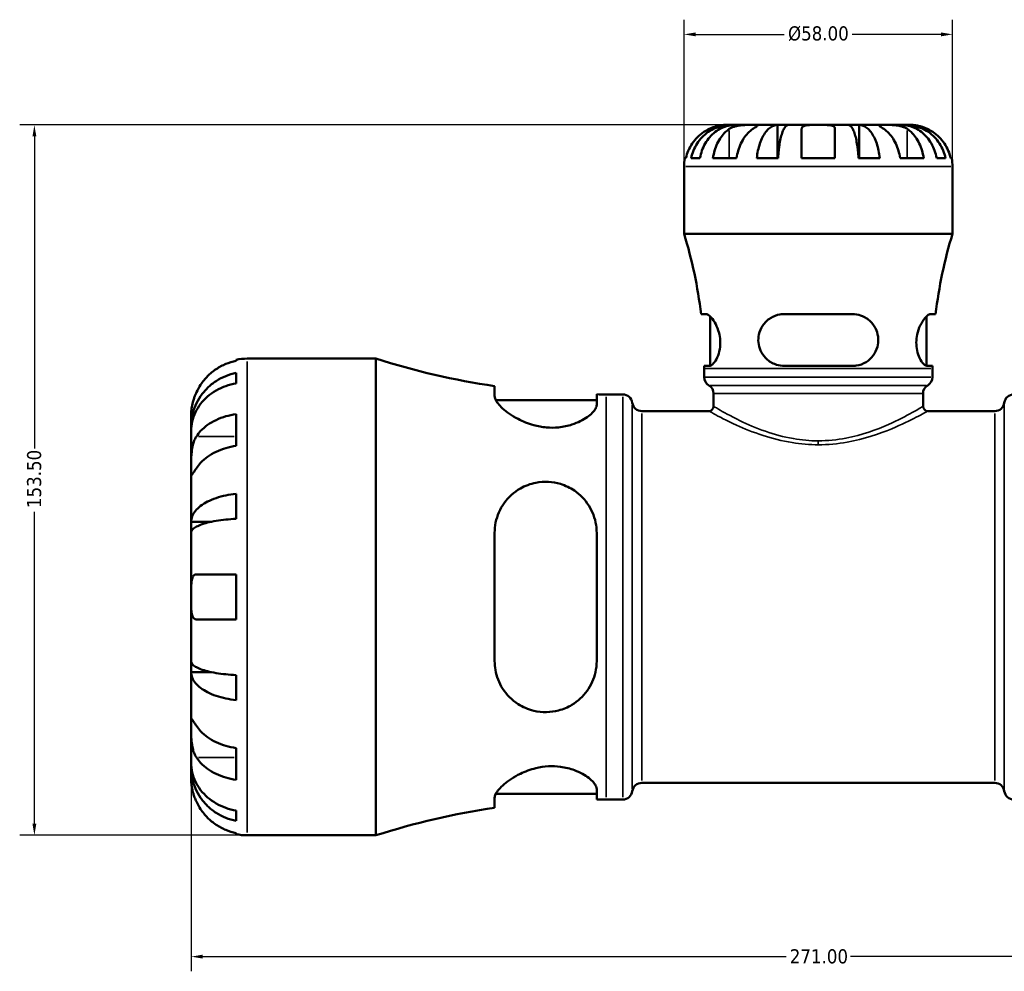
# Model space of a CAD drawing. Header units: millimetres. Extents: x 0 to 919, y 0 to 608.
# Tile 3 of 11: x 267 to 480, y 183 to 388. Entities that reach past the tile are written whole.
import ezdxf

# ---------------------------------------------------------------- set-up
doc = ezdxf.new("R2010")
doc.units = ezdxf.units.MM
for name, color, linetype, lineweight in [('Dimension (ANSI)', 7, 'Continuous', 25), ('Visible (ANSI)', 7, 'Continuous', 50), ('Visible Narrow (ANSI)', 7, 'Continuous', 35)]:
    doc.layers.add(name, color=color, linetype=linetype, lineweight=lineweight)
doc.styles.add('Note Text (ANSI)', font='tahoma.ttf')
doc.dimstyles.new('Default - mm (ANSI)', dxfattribs={"dimtxt": 3.048, "dimasz": 2.5, "dimexe": 3.175, "dimexo": 1.6002, "dimgap": 0.8, "dimtad": 0, "dimtoh": 1, "dimrnd": 1e-08, "dimzin": 4, "dimdsep": 46, "dimtxsty": 'Note Text (ANSI)', "dimcen": 0.09, "dimdle": 10, "dimclrd": 256, "dimclre": 256, "dimclrt": 256, "dimadec": 1, "dimazin": 1, "dimtfac": 1, "dimtofl": 0, "dimtmove": 0, "dimatfit": 3, "dimfxl": 1, "dimtolj": 1, "dimtzin": 4, "dimlwd": -1, "dimlwe": -1, "dimarcsym": 0})

# ---------------------------------------------------------------- blocks, each defined once
blk = doc.blocks.new('*D6')
at = {"layer": 'Defpoints', "color": 0, "transparency": 16777216}
for p in [(304.03, 263.43), (575.03, 263.43), (575.03, 185.71)]:
    blk.add_point(p, dxfattribs=at)
at = {"layer": 'Dimension (ANSI)', "transparency": 16777216}
for p, q in [((304.03, 261.83), (304.03, 182.54)), ((575.03, 261.83), (575.03, 182.54)), ((306.53, 185.71), (432.57, 185.71)), ((572.53, 185.71), (446.49, 185.71))]:
    blk.add_line(p, q, dxfattribs=at)
for points in [[(306.53, 186.13), (306.53, 185.29), (304.03, 185.71)], [(572.53, 186.13), (572.53, 185.29), (575.03, 185.71)]]:
    blk.add_solid(points, dxfattribs=at)
at = {"layer": 'Dimension (ANSI)', "transparency": 16777216, "insert": (433.37, 187.3), "char_height": 3.048, "attachment_point": 1, "style": 'Note Text (ANSI)'}
blk.add_mtext('\\A1;271.00', dxfattribs=at)
blk = doc.blocks.new('*D7')
at = {"layer": 'Defpoints', "color": 0, "transparency": 16777216}
for p in [(270.16, 365.43), (439.53, 365.43), (316.16, 211.93)]:
    blk.add_point(p, dxfattribs=at)
at = {"layer": 'Dimension (ANSI)', "transparency": 16777216}
for p, q in [((437.93, 365.43), (266.98, 365.43)), ((270.16, 362.93), (270.16, 295.52)), ((270.16, 214.43), (270.16, 281.84)), ((314.56, 211.93), (266.98, 211.93))]:
    blk.add_line(p, q, dxfattribs=at)
for points in [[(269.74, 362.93), (270.58, 362.93), (270.16, 365.43)], [(269.74, 214.43), (270.58, 214.43), (270.16, 211.93)]]:
    blk.add_solid(points, dxfattribs=at)
at = {"layer": 'Dimension (ANSI)', "transparency": 16777216, "insert": (268.57, 282.64), "char_height": 3.048, "attachment_point": 1, "rotation": 90, "style": 'Note Text (ANSI)'}
blk.add_mtext('\\A1;153.50', dxfattribs=at)
blk = doc.blocks.new('*D10')
at = {"layer": 'Defpoints', "color": 0, "transparency": 16777216}
for p in [(468.53, 384.99), (410.53, 356.43), (468.53, 356.43)]:
    blk.add_point(p, dxfattribs=at)
at = {"layer": 'Dimension (ANSI)', "transparency": 16777216}
for p, q in [((410.53, 358.03), (410.53, 388.16)), ((468.53, 358.03), (468.53, 388.16)), ((413.03, 384.99), (432.19, 384.99)), ((466.03, 384.99), (446.88, 384.99))]:
    blk.add_line(p, q, dxfattribs=at)
for points in [[(413.03, 385.41), (413.03, 384.57), (410.53, 384.99)], [(466.03, 385.41), (466.03, 384.57), (468.53, 384.99)]]:
    blk.add_solid(points, dxfattribs=at)
at = {"layer": 'Dimension (ANSI)', "transparency": 16777216, "insert": (432.99, 386.73), "char_height": 3.048, "attachment_point": 1, "style": 'Note Text (ANSI)'}
blk.add_mtext('\\A1;\\fTahoma|b0|i0;\\H3.0480;Ø58.00', dxfattribs=at)

msp = doc.modelspace()

# ---------------------------------------------------------------- linework, layer by layer
at = {"layer": 'Visible (ANSI)'}
for p, q in [((420.611, 365.427), (419.534, 365.427)), ((420.611, 365.427), (420.611, 365.358)), ((421.575, 365.427), (420.611, 365.427)), ((425.392, 365.427), (421.575, 365.427)), ((430.732, 365.427), (425.392, 365.427)), ((430.732, 365.427), (430.732, 358.227)), ((433.06, 365.427), (430.732, 365.427)), ((439.534, 365.427), (433.06, 365.427)), ((435.934, 358.227), (435.934, 364.551)), ((446.008, 365.427), (439.534, 365.427)), ((443.134, 364.551), (443.134, 358.227)), ((448.337, 365.427), (446.008, 365.427)), ((453.676, 365.427), (448.337, 365.427)), ((448.337, 365.427), (448.337, 358.227)), ((457.493, 365.427), (453.676, 365.427)), ((458.457, 365.427), (457.493, 365.427)), ((459.534, 365.427), (458.457, 365.427)), ((458.457, 365.427), (458.457, 365.358)), ((410.716, 358.227), (410.942, 358.227)), ((412.056, 358.227), (413.962, 358.227)), ((416.771, 358.227), (421.862, 358.227)), ((426.247, 358.227), (430.847, 358.227)), ((435.934, 358.227), (443.134, 358.227)), ((448.221, 358.227), (452.821, 358.227)), ((457.206, 358.227), (462.298, 358.227)), ((465.106, 358.227), (467.012, 358.227)), ((468.127, 358.227), (468.352, 358.227)), ((410.534, 341.907), (410.534, 356.427)), ((468.534, 341.907), (468.534, 356.427)), ((468.534, 341.907), (410.534, 341.907)), ((415.28, 324.547), (414.188, 324.547)), ((416.144, 313.364), (416.144, 324.071)), ((446.894, 324.547), (432.174, 324.547)), ((462.924, 313.364), (462.924, 324.071)), ((464.881, 324.547), (463.788, 324.547)), ((316.159, 314.927), (343.934, 314.927)), ((343.934, 211.927), (343.934, 314.927)), ((313.734, 314.452), (313.734, 314.682)), ((414.883, 313.347), (416.007, 313.347)), ((414.884, 310.918), (414.884, 312.787)), ((432.174, 313.347), (446.894, 313.347)), ((463.061, 313.347), (464.186, 313.347)), ((464.184, 310.918), (464.184, 312.787)), ((313.734, 309.586), (313.734, 311.822)), ((369.597, 308.979), (369.597, 306.819)), ((391.647, 304.963), (391.647, 307.215)), ((393.664, 307.202), (397.304, 307.202)), ((416.914, 304.627), (416.914, 307.368)), ((462.154, 304.627), (462.154, 307.368)), ((369.858, 305.942), (391.647, 305.942)), ((304.034, 300.269), (304.034, 302.802)), ((313.734, 296.078), (313.734, 302.937)), ((401.392, 303.597), (415.884, 303.597)), ((463.184, 303.597), (477.676, 303.597)), ((304.034, 300.269), (304.085, 300.269)), ((304.034, 299.304), (304.034, 300.269)), ((304.034, 291.27), (304.034, 299.304)), ((304.034, 279.652), (304.034, 291.27)), ((313.734, 280.312), (313.734, 285.708)), ((304.034, 279.652), (308.326, 279.652)), ((304.034, 277.324), (304.034, 279.652)), ((304.034, 263.427), (304.034, 277.324)), ((369.597, 277.287), (369.597, 249.567)), ((391.647, 249.567), (391.647, 277.287)), ((305.166, 268.277), (313.734, 268.277)), ((313.734, 258.577), (313.734, 268.277)), ((304.034, 249.531), (304.034, 263.427)), ((313.734, 258.577), (305.166, 258.577)), ((304.034, 247.203), (304.034, 249.531)), ((304.034, 247.203), (308.326, 247.203)), ((304.034, 235.585), (304.034, 247.203)), ((313.734, 241.146), (313.734, 246.543)), ((304.034, 227.55), (304.034, 235.585)), ((313.734, 223.918), (313.734, 230.777)), ((304.034, 226.586), (304.034, 227.55)), ((304.034, 226.586), (304.085, 226.586)), ((304.034, 224.052), (304.034, 226.586)), ((391.647, 219.64), (391.647, 221.891)), ((401.392, 223.257), (477.676, 223.257)), ((369.597, 220.036), (369.597, 217.876)), ((369.858, 220.912), (391.647, 220.912)), ((393.664, 219.652), (397.304, 219.652)), ((313.734, 215.033), (313.734, 217.269)), ((313.734, 212.172), (313.734, 212.402)), ((316.159, 211.927), (343.934, 211.927))]:
    msp.add_line(p, q, dxfattribs=at)
for centre, radius, start, end in [((419.534, 356.427), 9, 168.46304, 180), ((459.534, 356.427), 9, 0, 11.53696), ((315.241, 312.787), 99.643, 6.7779, 16.99225), ((563.827, 312.787), 99.643, 163.00775, 173.2221), ((316.159, 302.802), 12.125, 90, 101.53696), ((393.664, 471.134), 163.932, 252.34062, 261.55766), ((315.241, 312.787), 99.643, 0, 0.32201), ((563.827, 312.787), 99.643, 179.67799, 180), ((416.944, 310.918), 2.06, 180, 239.51708), ((462.124, 310.918), 2.06, 300.48292, 0), ((414.854, 307.368), 2.06, 0, 59.51708), ((464.214, 307.368), 2.06, 120.48292, 180), ((393.664, 471.134), 163.932, 269.29485, 270), ((397.304, 305.142), 2.06, 7.18076, 90), ((481.764, 305.142), 2.06, 90, 172.81924), ((401.392, 305.657), 2.06, 187.18076, 270), ((415.884, 304.627), 1.03, 270, 0), ((463.184, 304.627), 1.03, 180, 270), ((477.676, 305.657), 2.06, 270, 352.81924), ((397.304, 221.712), 2.06, 270, 352.81924), ((401.392, 221.197), 2.06, 90, 172.81924), ((477.676, 221.197), 2.06, 7.18076, 90), ((481.764, 221.712), 2.06, 187.18076, 270), ((393.664, 55.72), 163.932, 90, 90.70515), ((393.664, 55.72), 163.932, 98.44234, 107.65938), ((316.159, 224.052), 12.125, 258.46304, 270)]:
    msp.add_arc(centre, radius, start, end, dxfattribs=at)
for points, knots in [([(415.934, 364.551), (415.546, 364.369), (415.154, 364.149), (414.272, 363.564), (413.8, 363.172), (413.009, 362.385), (412.617, 361.918), (411.942, 360.912), (411.657, 360.373), (411.237, 359.363), (411.06, 358.802), (410.942, 358.227)], [4.42788405, 4.42788405, 4.42788405, 4.42788405, 4.5512464, 4.5512464, 4.71913293, 4.71913293, 4.88586959, 4.88586959, 5.05260626, 5.05260626, 5.21400469, 5.21400469, 5.21400469, 5.21400469]), ([(412.056, 358.227), (412.171, 358.805), (412.343, 359.37), (412.749, 360.382), (413.023, 360.922), (413.675, 361.929), (414.053, 362.396), (414.815, 363.182), (415.268, 363.572), (416.245, 364.246), (416.768, 364.528), (417.764, 364.954), (418.328, 365.136), (419.482, 365.373), (420.072, 365.427), (420.611, 365.427)], [0.1707442, 0.1707442, 0.1707442, 0.1707442, 0.3330259, 0.3330259, 0.4996576, 0.4996576, 0.6662893, 0.6662893, 0.8331263, 0.8331263, 0.9999634, 0.9999634, 1.1671254, 1.1671254, 1.3342874, 1.3342874, 1.3342874, 1.3342874]), ([(421.575, 365.427), (421.095, 365.427), (420.571, 365.373), (419.544, 365.136), (419.041, 364.954), (418.155, 364.528), (417.689, 364.246), (416.82, 363.572), (416.417, 363.182), (415.739, 362.396), (415.403, 361.929), (414.822, 360.922), (414.579, 360.382), (414.217, 359.37), (414.064, 358.805), (413.962, 358.227)], [4.0064771, 4.0064771, 4.0064771, 4.0064771, 4.1736391, 4.1736391, 4.3408011, 4.3408011, 4.5076381, 4.5076381, 4.6744752, 4.6744752, 4.8411069, 4.8411069, 5.0077386, 5.0077386, 5.1700203, 5.1700203, 5.1700203, 5.1700203]), ([(419.534, 365.427), (419.534, 365.427), (419.501, 365.428), (419.366, 365.426), (419.259, 365.423), (418.901, 365.401), (418.608, 365.372), (418.014, 365.265), (417.746, 365.205), (417.254, 365.067), (417.038, 364.998), (416.595, 364.838), (416.369, 364.748), (416.075, 364.617), (416.004, 364.584), (415.934, 364.551)], [-2.49913258, -2.49913258, -2.49913258, -2.49913258, -2.41505436, -2.41505436, -2.32384732, -2.32384732, -2.1841143, -2.1841143, -2.08674766, -2.08674766, -2.01440674, -2.01440674, -1.93994266, -1.93994266, -1.91637503, -1.91637503, -1.91637503, -1.91637503]), ([(416.771, 358.227), (416.854, 358.802), (416.98, 359.363), (417.277, 360.373), (417.478, 360.912), (417.955, 361.918), (418.232, 362.385), (418.791, 363.172), (419.125, 363.564), (419.749, 364.149), (420.027, 364.369), (420.301, 364.551)], [0.17075309, 0.17075309, 0.17075309, 0.17075309, 0.33215152, 0.33215152, 0.49888818, 0.49888818, 0.66562485, 0.66562485, 0.83351137, 0.83351137, 0.95687373, 0.95687373, 0.95687373, 0.95687373]), ([(420.301, 364.551), (420.389, 364.61), (420.484, 364.667), (420.761, 364.817), (420.956, 364.905), (421.383, 365.061), (421.614, 365.128), (422.194, 365.262), (422.547, 365.316), (423.354, 365.397), (423.799, 365.414), (424.656, 365.429), (425.055, 365.427), (425.392, 365.427)], [-0.58004807, -0.58004807, -0.58004807, -0.58004807, -0.5384523, -0.5384523, -0.46383793, -0.46383793, -0.3862639, -0.3862639, -0.27840269, -0.27840269, -0.14277912, -0.14277912, 0, 0, 0, 0]), ([(425.392, 364.551), (425.118, 364.369), (424.84, 364.149), (424.217, 363.564), (423.883, 363.172), (423.324, 362.385), (423.047, 361.918), (422.569, 360.912), (422.368, 360.373), (422.071, 359.363), (421.945, 358.802), (421.862, 358.227)], [4.42788748, 4.42788748, 4.42788748, 4.42788748, 4.55124983, 4.55124983, 4.71913636, 4.71913636, 4.88587302, 4.88587302, 5.05260969, 5.05260969, 5.21400811, 5.21400811, 5.21400811, 5.21400811]), ([(425.392, 365.427), (425.575, 365.427), (425.738, 365.428), (426.027, 365.426), (426.149, 365.424), (426.371, 365.409), (426.44, 365.391), (426.452, 365.315), (426.402, 365.259), (426.23, 365.122), (426.135, 365.054), (425.908, 364.897), (425.777, 364.809), (425.555, 364.66), (425.475, 364.607), (425.392, 364.551)], [0, 0, 0, 0, 0.07774953, 0.07774953, 0.16081914, 0.16081914, 0.27783798, 0.27783798, 0.3882896, 0.3882896, 0.46542959, 0.46542959, 0.54035429, 0.54035429, 0.57953204, 0.57953204, 0.57953204, 0.57953204]), ([(426.247, 358.227), (426.307, 358.805), (426.397, 359.37), (426.61, 360.382), (426.754, 360.922), (427.096, 361.929), (427.294, 362.396), (427.693, 363.182), (427.931, 363.572), (428.443, 364.246), (428.717, 364.528), (429.239, 364.954), (429.535, 365.136), (430.14, 365.373), (430.449, 365.427), (430.732, 365.427)], [0.1707442, 0.1707442, 0.1707442, 0.1707442, 0.3330259, 0.3330259, 0.4996576, 0.4996576, 0.6662893, 0.6662893, 0.8331263, 0.8331263, 0.9999634, 0.9999634, 1.1671254, 1.1671254, 1.3342874, 1.3342874, 1.3342874, 1.3342874]), ([(433.06, 365.427), (432.92, 365.427), (432.768, 365.373), (432.469, 365.136), (432.323, 364.954), (432.066, 364.528), (431.931, 364.246), (431.678, 363.572), (431.561, 363.182), (431.364, 362.396), (431.266, 361.929), (431.097, 360.922), (431.027, 360.382), (430.921, 359.37), (430.877, 358.805), (430.847, 358.227)], [4.0064771, 4.0064771, 4.0064771, 4.0064771, 4.1736391, 4.1736391, 4.3408011, 4.3408011, 4.5076381, 4.5076381, 4.6744752, 4.6744752, 4.8411069, 4.8411069, 5.0077386, 5.0077386, 5.1700203, 5.1700203, 5.1700203, 5.1700203]), ([(435.934, 364.551), (435.934, 364.619), (435.943, 364.683), (435.986, 364.833), (436.032, 364.913), (436.169, 365.062), (436.264, 365.128), (436.555, 365.262), (436.773, 365.316), (437.355, 365.398), (437.734, 365.414), (438.588, 365.429), (439.059, 365.427), (439.534, 365.427)], [-0.57647647, -0.57647647, -0.57647647, -0.57647647, -0.52968676, -0.52968676, -0.46054026, -0.46054026, -0.38562403, -0.38562403, -0.27730827, -0.27730827, -0.14258086, -0.14258086, 0, 0, 0, 0]), ([(439.534, 365.427), (439.814, 365.427), (440.094, 365.428), (440.662, 365.426), (440.947, 365.423), (441.625, 365.401), (441.988, 365.372), (442.49, 365.265), (442.66, 365.205), (442.892, 365.067), (442.968, 364.998), (443.081, 364.838), (443.115, 364.748), (443.132, 364.617), (443.134, 364.584), (443.134, 364.551)], [-2.49913258, -2.49913258, -2.49913258, -2.49913258, -2.41505436, -2.41505436, -2.32384732, -2.32384732, -2.1841143, -2.1841143, -2.08674766, -2.08674766, -2.01440674, -2.01440674, -1.93994266, -1.93994266, -1.91637503, -1.91637503, -1.91637503, -1.91637503]), ([(448.221, 358.227), (448.191, 358.805), (448.147, 359.37), (448.042, 360.382), (447.971, 360.922), (447.802, 361.929), (447.704, 362.396), (447.508, 363.182), (447.39, 363.572), (447.138, 364.246), (447.002, 364.528), (446.745, 364.954), (446.599, 365.136), (446.3, 365.373), (446.148, 365.427), (446.008, 365.427)], [0.1707442, 0.1707442, 0.1707442, 0.1707442, 0.3330259, 0.3330259, 0.4996576, 0.4996576, 0.6662893, 0.6662893, 0.8331263, 0.8331263, 0.9999634, 0.9999634, 1.1671254, 1.1671254, 1.3342874, 1.3342874, 1.3342874, 1.3342874]), ([(448.337, 365.427), (448.619, 365.427), (448.928, 365.373), (449.533, 365.136), (449.829, 364.954), (450.351, 364.528), (450.626, 364.246), (451.138, 363.572), (451.375, 363.182), (451.775, 362.396), (451.973, 361.929), (452.314, 360.922), (452.458, 360.382), (452.671, 359.37), (452.761, 358.805), (452.821, 358.227)], [4.0064771, 4.0064771, 4.0064771, 4.0064771, 4.1736391, 4.1736391, 4.3408011, 4.3408011, 4.5076381, 4.5076381, 4.6744752, 4.6744752, 4.8411069, 4.8411069, 5.0077386, 5.0077386, 5.1700203, 5.1700203, 5.1700203, 5.1700203]), ([(453.676, 364.551), (453.588, 364.61), (453.503, 364.667), (453.278, 364.817), (453.149, 364.905), (452.924, 365.061), (452.83, 365.128), (452.664, 365.262), (452.617, 365.316), (452.63, 365.397), (452.721, 365.414), (453.073, 365.429), (453.34, 365.427), (453.676, 365.427)], [-0.58004807, -0.58004807, -0.58004807, -0.58004807, -0.5384523, -0.5384523, -0.46383793, -0.46383793, -0.3862639, -0.3862639, -0.27840269, -0.27840269, -0.14277912, -0.14277912, 0, 0, 0, 0]), ([(453.676, 365.427), (453.86, 365.427), (454.062, 365.428), (454.513, 365.426), (454.763, 365.424), (455.391, 365.409), (455.777, 365.391), (456.53, 365.315), (456.891, 365.259), (457.476, 365.122), (457.706, 365.054), (458.131, 364.897), (458.325, 364.809), (458.596, 364.66), (458.684, 364.607), (458.767, 364.551)], [0, 0, 0, 0, 0.07774953, 0.07774953, 0.16081914, 0.16081914, 0.27783798, 0.27783798, 0.3882896, 0.3882896, 0.46542959, 0.46542959, 0.54035429, 0.54035429, 0.57953204, 0.57953204, 0.57953204, 0.57953204]), ([(457.206, 358.227), (457.123, 358.802), (456.997, 359.363), (456.7, 360.373), (456.499, 360.912), (456.022, 361.918), (455.745, 362.385), (455.186, 363.172), (454.852, 363.564), (454.228, 364.149), (453.95, 364.369), (453.676, 364.551)], [0.17075309, 0.17075309, 0.17075309, 0.17075309, 0.33215152, 0.33215152, 0.49888818, 0.49888818, 0.66562485, 0.66562485, 0.83351137, 0.83351137, 0.95687373, 0.95687373, 0.95687373, 0.95687373]), ([(465.106, 358.227), (465.005, 358.805), (464.851, 359.37), (464.49, 360.382), (464.246, 360.922), (463.666, 361.929), (463.329, 362.396), (462.652, 363.182), (462.248, 363.572), (461.379, 364.246), (460.913, 364.528), (460.027, 364.954), (459.524, 365.136), (458.497, 365.373), (457.973, 365.427), (457.493, 365.427)], [0.1707442, 0.1707442, 0.1707442, 0.1707442, 0.3330259, 0.3330259, 0.4996576, 0.4996576, 0.6662893, 0.6662893, 0.8331263, 0.8331263, 0.9999634, 0.9999634, 1.1671254, 1.1671254, 1.3342874, 1.3342874, 1.3342874, 1.3342874]), ([(458.457, 365.427), (458.997, 365.427), (459.586, 365.373), (460.74, 365.136), (461.305, 364.954), (462.3, 364.528), (462.824, 364.246), (463.8, 363.572), (464.254, 363.182), (465.015, 362.396), (465.393, 361.929), (466.045, 360.922), (466.319, 360.382), (466.725, 359.37), (466.898, 358.805), (467.012, 358.227)], [4.0064772, 4.0064772, 4.0064772, 4.0064772, 4.1736392, 4.1736392, 4.3408012, 4.3408012, 4.5076382, 4.5076382, 4.6744753, 4.6744753, 4.841107, 4.841107, 5.0077387, 5.0077387, 5.1700204, 5.1700204, 5.1700204, 5.1700204]), ([(458.767, 364.551), (459.042, 364.369), (459.319, 364.149), (459.943, 363.564), (460.277, 363.172), (460.836, 362.385), (461.113, 361.918), (461.591, 360.912), (461.791, 360.373), (462.088, 359.363), (462.214, 358.802), (462.298, 358.227)], [4.42788748, 4.42788748, 4.42788748, 4.42788748, 4.55124983, 4.55124983, 4.71913636, 4.71913636, 4.88587302, 4.88587302, 5.05260969, 5.05260969, 5.21400811, 5.21400811, 5.21400811, 5.21400811]), ([(463.134, 364.551), (462.991, 364.619), (462.847, 364.683), (462.487, 364.833), (462.273, 364.913), (461.832, 365.062), (461.608, 365.128), (461.082, 365.262), (460.796, 365.316), (460.234, 365.398), (459.984, 365.414), (459.628, 365.429), (459.534, 365.427), (459.534, 365.427)], [-0.57647647, -0.57647647, -0.57647647, -0.57647647, -0.52968676, -0.52968676, -0.46054026, -0.46054026, -0.38562403, -0.38562403, -0.27730827, -0.27730827, -0.14258086, -0.14258086, 0, 0, 0, 0]), ([(468.127, 358.227), (468.008, 358.802), (467.831, 359.363), (467.411, 360.373), (467.127, 360.912), (466.451, 361.918), (466.059, 362.385), (465.269, 363.172), (464.796, 363.564), (463.914, 364.149), (463.522, 364.369), (463.134, 364.551)], [0.17075309, 0.17075309, 0.17075309, 0.17075309, 0.33215152, 0.33215152, 0.49888818, 0.49888818, 0.66562485, 0.66562485, 0.83351137, 0.83351137, 0.95687373, 0.95687373, 0.95687373, 0.95687373]), ([(415.28, 324.547), (415.328, 324.547), (415.379, 324.541), (415.635, 324.475), (415.869, 324.327), (416.454, 323.784), (416.819, 323.321), (417.446, 322.25), (417.716, 321.673), (418.108, 320.479), (418.244, 319.886), (418.382, 318.652), (418.38, 318.036), (418.237, 316.772), (418.081, 316.157), (417.665, 315.04), (417.401, 314.555), (416.844, 313.79), (416.55, 313.525), (416.188, 313.369), (416.095, 313.347), (416.007, 313.347)], [-1.9953246, -1.9953246, -1.9953246, -1.9953246, -1.9450177, -1.9450177, -1.7534971, -1.7534971, -1.4951712, -1.4951712, -1.2772904, -1.2772904, -1.090502, -1.090502, -0.9031704, -0.9031704, -0.6931208, -0.6931208, -0.4667762, -0.4667762, -0.2253232, -0.2253232, -0.1363499, -0.1363499, -0.1363499, -0.1363499]), ([(432.174, 313.347), (432.054, 313.347), (431.934, 313.351), (431.203, 313.398), (430.607, 313.537), (429.324, 314.063), (428.667, 314.511), (427.684, 315.542), (427.319, 316.08), (426.812, 317.227), (426.657, 317.812), (426.543, 319.011), (426.582, 319.599), (426.863, 320.858), (427.143, 321.497), (427.965, 322.728), (428.547, 323.287), (429.833, 324.085), (430.521, 324.349), (431.556, 324.522), (431.864, 324.547), (432.174, 324.547)], [-1.9763014, -1.9763014, -1.9763014, -1.9763014, -1.9385042, -1.9385042, -1.7449932, -1.7449932, -1.4937131, -1.4937131, -1.2924107, -1.2924107, -1.109096, -1.109096, -0.9302241, -0.9302241, -0.7121493, -0.7121493, -0.4522608, -0.4522608, -0.215871, -0.215871, -0.1180115, -0.1180115, -0.1180115, -0.1180115]), ([(446.894, 324.547), (447.054, 324.547), (447.214, 324.541), (447.975, 324.475), (448.557, 324.327), (449.826, 323.784), (450.48, 323.321), (451.466, 322.25), (451.835, 321.673), (452.313, 320.479), (452.449, 319.886), (452.52, 318.652), (452.454, 318.036), (452.101, 316.772), (451.795, 316.157), (450.97, 315.04), (450.439, 314.555), (449.202, 313.79), (448.486, 313.525), (447.456, 313.369), (447.176, 313.347), (446.894, 313.347)], [-1.9953246, -1.9953246, -1.9953246, -1.9953246, -1.9450177, -1.9450177, -1.7534971, -1.7534971, -1.4951712, -1.4951712, -1.2772904, -1.2772904, -1.090502, -1.090502, -0.9031704, -0.9031704, -0.6931208, -0.6931208, -0.4667762, -0.4667762, -0.2253232, -0.2253232, -0.1363499, -0.1363499, -0.1363499, -0.1363499]), ([(463.061, 313.347), (463.024, 313.347), (462.985, 313.351), (462.744, 313.398), (462.521, 313.537), (461.993, 314.063), (461.683, 314.511), (461.196, 315.542), (461.008, 316.08), (460.763, 317.227), (460.699, 317.812), (460.709, 319.011), (460.779, 319.599), (461.057, 320.858), (461.286, 321.497), (461.866, 322.728), (462.23, 323.287), (462.901, 324.085), (463.212, 324.349), (463.591, 324.522), (463.694, 324.547), (463.788, 324.547)], [-1.9763014, -1.9763014, -1.9763014, -1.9763014, -1.9385042, -1.9385042, -1.7449932, -1.7449932, -1.4937131, -1.4937131, -1.2924107, -1.2924107, -1.109096, -1.109096, -0.9302241, -0.9302241, -0.7121493, -0.7121493, -0.4522608, -0.4522608, -0.215871, -0.215871, -0.1180115, -0.1180115, -0.1180115, -0.1180115]), ([(313.734, 314.452), (312.958, 314.293), (312.199, 314.054), (310.836, 313.488), (310.11, 313.106), (308.753, 312.197), (308.124, 311.67), (307.065, 310.608), (306.538, 309.974), (305.731, 308.762), (305.42, 308.202), (305.166, 307.652)], [0.2300371, 0.2300371, 0.2300371, 0.2300371, 0.4481544, 0.4481544, 0.6727436, 0.6727436, 0.8973328, 0.8973328, 1.1227327, 1.1227327, 1.2981486, 1.2981486, 1.2981486, 1.2981486]), ([(304.034, 300.269), (304.034, 300.998), (304.108, 301.795), (304.428, 303.355), (304.673, 304.119), (305.247, 305.464), (305.629, 306.17), (306.536, 307.489), (307.063, 308.102), (308.122, 309.129), (308.751, 309.639), (310.108, 310.518), (310.834, 310.888), (312.198, 311.436), (312.957, 311.667), (313.734, 311.822)], [5.4054322, 5.4054322, 5.4054322, 5.4054322, 5.6314379, 5.6314379, 5.8574437, 5.8574437, 6.0826169, 6.0826169, 6.3077901, 6.3077901, 6.5323479, 6.5323479, 6.7569058, 6.7569058, 6.9752088, 6.9752088, 6.9752088, 6.9752088]), ([(313.734, 309.586), (312.957, 309.449), (312.198, 309.243), (310.834, 308.755), (310.108, 308.426), (308.751, 307.644), (308.122, 307.19), (307.063, 306.276), (306.536, 305.73), (305.629, 304.557), (305.247, 303.928), (304.673, 302.731), (304.428, 302.051), (304.108, 300.662), (304.034, 299.953), (304.034, 299.304)], [0.2300349, 0.2300349, 0.2300349, 0.2300349, 0.4483378, 0.4483378, 0.6728957, 0.6728957, 0.8974535, 0.8974535, 1.1226267, 1.1226267, 1.3478, 1.3478, 1.5738057, 1.5738057, 1.7998115, 1.7998115, 1.7998115, 1.7998115]), ([(305.166, 307.652), (305.072, 307.448), (304.982, 307.242), (304.808, 306.81), (304.725, 306.584), (304.552, 306.074), (304.468, 305.793), (304.266, 305.021), (304.181, 304.563), (304.071, 303.747), (304.05, 303.41), (304.032, 302.93), (304.034, 302.802), (304.034, 302.802)], [-0.78516465, -0.78516465, -0.78516465, -0.78516465, -0.71674204, -0.71674204, -0.64259311, -0.64259311, -0.54817339, -0.54817339, -0.37584493, -0.37584493, -0.19265918, -0.19265918, 0, 0, 0, 0]), ([(391.647, 304.963), (391.647, 304.692), (391.557, 304.398), (391.057, 303.508), (390.437, 302.874), (388.715, 301.672), (387.614, 301.101), (385.417, 300.389), (384.435, 300.174), (382.546, 299.988), (381.681, 299.981), (379.862, 300.133), (378.935, 300.304), (376.813, 300.886), (375.676, 301.355), (373.311, 302.591), (372.175, 303.404), (370.557, 304.885), (370.016, 305.562), (369.653, 306.387), (369.597, 306.614), (369.597, 306.819)], [-3.9050452, -3.9050452, -3.9050452, -3.9050452, -3.6480539, -3.6480539, -3.1670413, -3.1670413, -2.6920205, -2.6920205, -2.3654537, -2.3654537, -2.1017079, -2.1017079, -1.8159471, -1.8159471, -1.4216838, -1.4216838, -0.8926907, -0.8926907, -0.4158383, -0.4158383, -0.2127818, -0.2127818, -0.2127818, -0.2127818]), ([(305.166, 298.129), (305.42, 298.517), (305.731, 298.913), (306.538, 299.771), (307.065, 300.219), (308.124, 300.97), (308.753, 301.342), (310.11, 301.985), (310.836, 302.255), (312.199, 302.655), (312.958, 302.824), (313.734, 302.937)], [5.9143146, 5.9143146, 5.9143146, 5.9143146, 6.0897305, 6.0897305, 6.3151304, 6.3151304, 6.5397196, 6.5397196, 6.7643088, 6.7643088, 6.9824261, 6.9824261, 6.9824261, 6.9824261]), ([(304.034, 291.27), (304.034, 291.538), (304.034, 291.836), (304.036, 292.505), (304.039, 292.875), (304.064, 293.768), (304.091, 294.294), (304.202, 295.324), (304.283, 295.817), (304.48, 296.608), (304.578, 296.914), (304.801, 297.476), (304.924, 297.73), (305.095, 298.018), (305.13, 298.074), (305.166, 298.129)], [0, 0, 0, 0, 0.11375655, 0.11375655, 0.23538098, 0.23538098, 0.39430899, 0.39430899, 0.54630686, 0.54630686, 0.65204055, 0.65204055, 0.75381821, 0.75381821, 0.77933795, 0.77933795, 0.77933795, 0.77933795]), ([(313.734, 296.078), (312.958, 295.965), (312.199, 295.796), (310.836, 295.396), (310.11, 295.126), (308.753, 294.483), (308.124, 294.111), (307.065, 293.36), (306.538, 292.912), (305.731, 292.054), (305.42, 291.659), (305.166, 291.27)], [0.2300371, 0.2300371, 0.2300371, 0.2300371, 0.4481544, 0.4481544, 0.6727436, 0.6727436, 0.8973328, 0.8973328, 1.1227327, 1.1227327, 1.2981486, 1.2981486, 1.2981486, 1.2981486]), ([(305.166, 291.27), (305.112, 291.188), (305.06, 291.108), (304.878, 290.829), (304.759, 290.646), (304.541, 290.318), (304.446, 290.177), (304.255, 289.92), (304.179, 289.844), (304.071, 289.857), (304.05, 289.98), (304.032, 290.457), (304.034, 290.816), (304.034, 291.27)], [-0.78090098, -0.78090098, -0.78090098, -0.78090098, -0.74249641, -0.74249641, -0.64168011, -0.64168011, -0.53308797, -0.53308797, -0.37727943, -0.37727943, -0.19250343, -0.19250343, 0, 0, 0, 0]), ([(369.597, 277.287), (369.597, 278.032), (369.672, 278.768), (370.133, 281.033), (370.77, 282.466), (372.571, 284.982), (373.76, 286.066), (376.175, 287.443), (377.305, 287.874), (379.393, 288.28), (380.298, 288.346), (382.1, 288.249), (382.972, 288.095), (384.909, 287.508), (385.923, 287.017), (388.094, 285.536), (389.144, 284.437), (390.745, 281.908), (391.289, 280.468), (391.604, 278.402), (391.647, 277.846), (391.647, 277.287)], [-3.9592397, -3.9592397, -3.9592397, -3.9592397, -3.7228508, -3.7228508, -3.2122609, -3.2122609, -2.6859987, -2.6859987, -2.3039434, -2.3039434, -2.0269766, -2.0269766, -1.759077, -1.759077, -1.4123473, -1.4123473, -0.9308389, -0.9308389, -0.4396137, -0.4396137, -0.2621437, -0.2621437, -0.2621437, -0.2621437]), ([(304.034, 279.652), (304.034, 280.034), (304.108, 280.452), (304.428, 281.27), (304.673, 281.67), (305.247, 282.376), (305.629, 282.746), (306.536, 283.437), (307.063, 283.758), (308.122, 284.297), (308.751, 284.564), (310.108, 285.025), (310.834, 285.219), (312.198, 285.506), (312.957, 285.628), (313.734, 285.708)], [5.4054322, 5.4054322, 5.4054322, 5.4054322, 5.6314379, 5.6314379, 5.8574437, 5.8574437, 6.0826169, 6.0826169, 6.3077901, 6.3077901, 6.5323479, 6.5323479, 6.7569058, 6.7569058, 6.9752088, 6.9752088, 6.9752088, 6.9752088]), ([(313.734, 280.312), (312.957, 280.272), (312.198, 280.212), (310.834, 280.07), (310.108, 279.974), (308.751, 279.747), (308.122, 279.615), (307.063, 279.349), (306.536, 279.191), (305.629, 278.85), (305.247, 278.667), (304.673, 278.319), (304.428, 278.122), (304.108, 277.718), (304.034, 277.512), (304.034, 277.324)], [0.2300349, 0.2300349, 0.2300349, 0.2300349, 0.4483378, 0.4483378, 0.6728957, 0.6728957, 0.8974535, 0.8974535, 1.1226267, 1.1226267, 1.3478, 1.3478, 1.5738057, 1.5738057, 1.7998115, 1.7998115, 1.7998115, 1.7998115]), ([(304.034, 263.427), (304.034, 263.863), (304.034, 264.296), (304.038, 265.178), (304.044, 265.618), (304.088, 266.547), (304.137, 267.001), (304.301, 267.605), (304.389, 267.801), (304.584, 268.057), (304.68, 268.138), (304.898, 268.248), (305.02, 268.276), (305.157, 268.277), (305.161, 268.277), (305.166, 268.277)], [-3.37535926, -3.37535926, -3.37535926, -3.37535926, -3.24472064, -3.24472064, -3.10081281, -3.10081281, -2.91318515, -2.91318515, -2.78540812, -2.78540812, -2.69094331, -2.69094331, -2.59427293, -2.59427293, -2.59108226, -2.59108226, -2.59108226, -2.59108226]), ([(305.166, 258.577), (305.096, 258.577), (305.028, 258.585), (304.847, 258.626), (304.742, 258.677), (304.541, 258.841), (304.45, 258.962), (304.257, 259.353), (304.179, 259.665), (304.071, 260.481), (304.05, 260.995), (304.032, 262.152), (304.034, 262.787), (304.034, 263.427)], [-0.77507703, -0.77507703, -0.77507703, -0.77507703, -0.72560399, -0.72560399, -0.63594265, -0.63594265, -0.53365641, -0.53365641, -0.3753162, -0.3753162, -0.19216783, -0.19216783, 0, 0, 0, 0]), ([(304.034, 249.531), (304.034, 249.342), (304.108, 249.136), (304.428, 248.733), (304.673, 248.535), (305.247, 248.187), (305.629, 248.005), (306.536, 247.664), (307.063, 247.505), (308.122, 247.24), (308.751, 247.108), (310.108, 246.88), (310.834, 246.785), (312.198, 246.643), (312.957, 246.583), (313.734, 246.543)], [5.4054322, 5.4054322, 5.4054322, 5.4054322, 5.6314379, 5.6314379, 5.8574437, 5.8574437, 6.0826169, 6.0826169, 6.3077901, 6.3077901, 6.5323479, 6.5323479, 6.7569058, 6.7569058, 6.9752088, 6.9752088, 6.9752088, 6.9752088]), ([(391.647, 249.567), (391.647, 248.754), (391.557, 247.95), (391.057, 245.707), (390.437, 244.333), (388.715, 241.939), (387.614, 240.909), (385.417, 239.585), (384.435, 239.167), (382.546, 238.677), (381.681, 238.559), (379.862, 238.528), (378.935, 238.634), (376.813, 239.144), (375.676, 239.641), (373.311, 241.159), (372.175, 242.306), (370.557, 244.846), (370.016, 246.21), (369.653, 248.292), (369.597, 248.926), (369.597, 249.567)], [-3.9050452, -3.9050452, -3.9050452, -3.9050452, -3.6480539, -3.6480539, -3.1670413, -3.1670413, -2.6920205, -2.6920205, -2.3654537, -2.3654537, -2.1017079, -2.1017079, -1.8159471, -1.8159471, -1.4216838, -1.4216838, -0.8926907, -0.8926907, -0.4158383, -0.4158383, -0.2127818, -0.2127818, -0.2127818, -0.2127818]), ([(313.734, 241.146), (312.957, 241.227), (312.198, 241.349), (310.834, 241.636), (310.108, 241.83), (308.751, 242.291), (308.122, 242.558), (307.063, 243.096), (306.536, 243.418), (305.629, 244.109), (305.247, 244.479), (304.673, 245.185), (304.428, 245.585), (304.108, 246.403), (304.034, 246.82), (304.034, 247.203)], [0.2300349, 0.2300349, 0.2300349, 0.2300349, 0.4483378, 0.4483378, 0.6728957, 0.6728957, 0.8974535, 0.8974535, 1.1226267, 1.1226267, 1.3478, 1.3478, 1.5738057, 1.5738057, 1.7998115, 1.7998115, 1.7998115, 1.7998115]), ([(304.034, 235.585), (304.034, 235.853), (304.034, 236.089), (304.036, 236.5), (304.039, 236.668), (304.064, 236.945), (304.091, 237.017), (304.202, 236.991), (304.283, 236.901), (304.48, 236.628), (304.578, 236.483), (304.801, 236.145), (304.924, 235.955), (305.095, 235.693), (305.13, 235.64), (305.166, 235.585)], [0, 0, 0, 0, 0.11375655, 0.11375655, 0.23538098, 0.23538098, 0.39430899, 0.39430899, 0.54630686, 0.54630686, 0.65204055, 0.65204055, 0.75381821, 0.75381821, 0.77933795, 0.77933795, 0.77933795, 0.77933795]), ([(305.166, 228.726), (305.112, 228.808), (305.06, 228.894), (304.878, 229.216), (304.759, 229.472), (304.541, 230.048), (304.446, 230.367), (304.255, 231.187), (304.179, 231.696), (304.071, 232.824), (304.05, 233.431), (304.032, 234.592), (304.034, 235.131), (304.034, 235.585)], [-0.78090098, -0.78090098, -0.78090098, -0.78090098, -0.74249641, -0.74249641, -0.64168011, -0.64168011, -0.53308797, -0.53308797, -0.37727943, -0.37727943, -0.19250343, -0.19250343, 0, 0, 0, 0]), ([(305.166, 235.585), (305.42, 235.196), (305.731, 234.801), (306.538, 233.943), (307.065, 233.495), (308.124, 232.744), (308.753, 232.372), (310.11, 231.729), (310.836, 231.459), (312.199, 231.059), (312.958, 230.889), (313.734, 230.777)], [5.9143146, 5.9143146, 5.9143146, 5.9143146, 6.0897305, 6.0897305, 6.3151304, 6.3151304, 6.5397196, 6.5397196, 6.7643088, 6.7643088, 6.9824261, 6.9824261, 6.9824261, 6.9824261]), ([(313.734, 223.918), (312.958, 224.03), (312.199, 224.2), (310.836, 224.6), (310.11, 224.87), (308.753, 225.513), (308.124, 225.885), (307.065, 226.636), (306.538, 227.084), (305.731, 227.942), (305.42, 228.337), (305.166, 228.726)], [0.2300371, 0.2300371, 0.2300371, 0.2300371, 0.4481544, 0.4481544, 0.6727436, 0.6727436, 0.8973328, 0.8973328, 1.1227327, 1.1227327, 1.2981486, 1.2981486, 1.2981486, 1.2981486]), ([(304.034, 227.55), (304.034, 226.901), (304.108, 226.192), (304.428, 224.804), (304.673, 224.124), (305.247, 222.926), (305.629, 222.298), (306.536, 221.124), (307.063, 220.579), (308.122, 219.665), (308.751, 219.211), (310.108, 218.429), (310.834, 218.1), (312.198, 217.612), (312.957, 217.406), (313.734, 217.269)], [5.4054322, 5.4054322, 5.4054322, 5.4054322, 5.6314379, 5.6314379, 5.8574437, 5.8574437, 6.0826169, 6.0826169, 6.3077901, 6.3077901, 6.5323479, 6.5323479, 6.7569058, 6.7569058, 6.9752088, 6.9752088, 6.9752088, 6.9752088]), ([(313.734, 215.033), (312.957, 215.187), (312.198, 215.419), (310.834, 215.967), (310.108, 216.336), (308.751, 217.216), (308.122, 217.726), (307.063, 218.753), (306.536, 219.366), (305.629, 220.684), (305.247, 221.39), (304.673, 222.736), (304.428, 223.5), (304.108, 225.06), (304.034, 225.857), (304.034, 226.586)], [0.2300349, 0.2300349, 0.2300349, 0.2300349, 0.4483378, 0.4483378, 0.6728957, 0.6728957, 0.8974535, 0.8974535, 1.1226267, 1.1226267, 1.3478, 1.3478, 1.5738057, 1.5738057, 1.7998115, 1.7998115, 1.7998115, 1.7998115]), ([(369.597, 220.036), (369.597, 220.274), (369.672, 220.542), (370.133, 221.468), (370.77, 222.21), (372.571, 223.744), (373.76, 224.544), (376.175, 225.711), (377.305, 226.136), (379.393, 226.64), (380.298, 226.778), (382.1, 226.878), (382.972, 226.844), (384.909, 226.594), (385.923, 226.331), (388.094, 225.529), (389.144, 224.929), (390.745, 223.693), (391.289, 223.054), (391.604, 222.275), (391.647, 222.078), (391.647, 221.891)], [-3.9592397, -3.9592397, -3.9592397, -3.9592397, -3.7228508, -3.7228508, -3.2122609, -3.2122609, -2.6859987, -2.6859987, -2.3039434, -2.3039434, -2.0269766, -2.0269766, -1.759077, -1.759077, -1.4123473, -1.4123473, -0.9308389, -0.9308389, -0.4396137, -0.4396137, -0.2621437, -0.2621437, -0.2621437, -0.2621437]), ([(304.034, 224.052), (304.034, 224.052), (304.034, 223.994), (304.038, 223.751), (304.044, 223.556), (304.088, 222.967), (304.137, 222.539), (304.301, 221.702), (304.389, 221.338), (304.584, 220.678), (304.68, 220.393), (304.898, 219.812), (305.02, 219.519), (305.157, 219.221), (305.161, 219.212), (305.166, 219.202)], [-3.37535926, -3.37535926, -3.37535926, -3.37535926, -3.24472064, -3.24472064, -3.10081281, -3.10081281, -2.91318515, -2.91318515, -2.78540812, -2.78540812, -2.69094331, -2.69094331, -2.59427293, -2.59427293, -2.59108226, -2.59108226, -2.59108226, -2.59108226]), ([(305.166, 219.202), (305.42, 218.652), (305.731, 218.093), (306.538, 216.88), (307.065, 216.247), (308.124, 215.185), (308.753, 214.658), (310.11, 213.749), (310.836, 213.367), (312.199, 212.801), (312.958, 212.562), (313.734, 212.402)], [5.9143146, 5.9143146, 5.9143146, 5.9143146, 6.0897305, 6.0897305, 6.3151304, 6.3151304, 6.5397196, 6.5397196, 6.7643088, 6.7643088, 6.9824261, 6.9824261, 6.9824261, 6.9824261])]:
    msp.add_open_spline(points, degree=3, knots=knots, dxfattribs=at)
at = {"layer": 'Visible Narrow (ANSI)'}
for p, q in [((420.301, 364.235), (420.301, 358.544)), ((458.767, 364.235), (458.767, 358.544)), ((468.177, 356.427), (410.891, 356.427)), ((316.159, 212.561), (316.159, 314.293)), ((463.881, 312.787), (415.188, 312.787)), ((415.188, 310.918), (463.881, 310.918)), ((462.878, 309.143), (416.19, 309.143)), ((393.664, 220.191), (393.664, 306.663)), ((397.304, 220.191), (397.304, 306.663)), ((461.876, 307.368), (417.193, 307.368)), ((399.348, 221.972), (399.348, 304.883)), ((479.72, 304.883), (479.72, 221.972)), ((401.392, 303.103), (401.392, 223.752)), ((477.676, 223.752), (477.676, 303.103)), ((305.594, 298.129), (313.306, 298.129)), ((439.534, 296.349), (439.534, 297.114)), ((305.594, 228.726), (313.306, 228.726))]:
    msp.add_line(p, q, dxfattribs=at)
for points, knots in [([(439.534, 297.163), (437.71, 297.163), (435.887, 297.33), (431.993, 298.002), (429.96, 298.57), (426.049, 299.935), (424.206, 300.748), (420.539, 302.527), (418.918, 303.453), (417.27, 304.411), (416.917, 304.624), (416.915, 304.626)], [0, 0, 0, 0, 0.5263523, 0.5263523, 1.1716354, 1.1716354, 1.8871773, 1.8871773, 2.8375326, 2.8375326, 3.5005293, 3.5005293, 3.5005293, 3.5005293]), ([(462.153, 304.626), (462.154, 304.627), (462.13, 304.613), (461.852, 304.447), (461.052, 303.961), (458.517, 302.552), (456.785, 301.632), (452.119, 299.555), (448.974, 298.395), (443.574, 297.369), (441.555, 297.163), (439.534, 297.163)], [10.5016003, 10.5016003, 10.5016003, 10.5016003, 10.6741821, 10.6741821, 11.5155415, 11.5155415, 12.3625914, 12.3625914, 13.4189946, 13.4189946, 14.0021395, 14.0021395, 14.0021395, 14.0021395]), ([(415.885, 303.596), (415.887, 303.594), (416.256, 303.386), (417.979, 302.452), (419.674, 301.55), (423.508, 299.815), (425.435, 299.022), (429.524, 297.691), (431.65, 297.137), (435.721, 296.483), (437.627, 296.32), (439.534, 296.32)], [-3.5005293, -3.5005293, -3.5005293, -3.5005293, -2.8375326, -2.8375326, -1.8871773, -1.8871773, -1.1716354, -1.1716354, -0.5263523, -0.5263523, 0, 0, 0, 0]), ([(439.534, 296.32), (441.647, 296.32), (443.758, 296.521), (449.403, 297.521), (452.692, 298.652), (457.57, 300.676), (459.381, 301.574), (462.032, 302.948), (462.868, 303.421), (463.159, 303.583), (463.184, 303.597), (463.183, 303.596)], [-14.0021395, -14.0021395, -14.0021395, -14.0021395, -13.4189946, -13.4189946, -12.3625914, -12.3625914, -11.5155415, -11.5155415, -10.6741821, -10.6741821, -10.5016003, -10.5016003, -10.5016003, -10.5016003])]:
    msp.add_open_spline(points, degree=3, knots=knots, dxfattribs=at)

# ---------------------------------------------------------------- dimensions: what is measured, and where the dimension line sits
at = {"layer": 'Dimension (ANSI)'}
dim = msp.add_linear_dim(base=(468.534, 384.989), p1=(410.534, 356.427), p2=(468.534, 356.427), text='\\fTahoma|b0|i0;\\H3.0480;Ø<>', dimstyle='Default - mm (ANSI)', override={"dimgap": 0.8, "dimtoh": 0, "dimdec": 2, "dimtol": 0, "dimlim": 0, "dimtp": 0, "dimtm": 0, "dimtdec": 2, "dimatfit": 1}, dxfattribs=at)
dim.commit()
dim.dimension.update_dxf_attribs({"geometry": '*D10', "text_midpoint": (439.534, 384.989), "dimtype": 160})
for base, p1, p2, angle, picture, middle in [((270.159, 365.427), (316.159, 211.927), (439.534, 365.427), 270, '*D7', (270.159, 288.677)), ((575.034, 185.712), (304.034, 263.427), (575.034, 263.427), 180, '*D6', (439.534, 185.712))]:
    dim = msp.add_linear_dim(base=base, p1=p1, p2=p2, angle=angle, dimstyle='Default - mm (ANSI)', override={"dimgap": 0.8, "dimtoh": 0, "dimdec": 2, "dimtol": 0, "dimlim": 0, "dimtp": 0, "dimtm": 0, "dimtdec": 2, "dimatfit": 1}, dxfattribs=at)
    dim.commit()
    dim.dimension.update_dxf_attribs({"geometry": picture, "text_midpoint": middle, "dimtype": 160})

doc.saveas('drawing.dxf')
